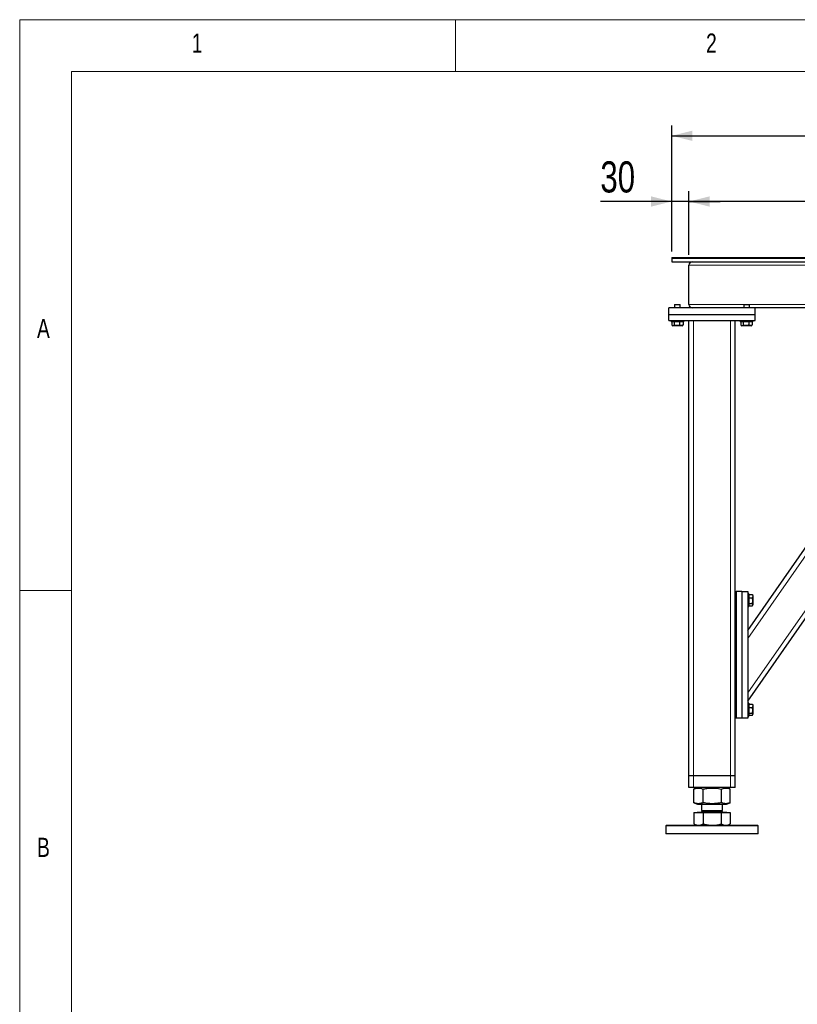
# Model space of a CAD drawing. Header units: millimetres. Extents: x 5 to 589, y 5 to 415.
# Tile 5 of 57: x 5 to 80, y 320 to 415. Entities that reach past the tile are written whole.
import ezdxf

# ---------------------------------------------------------------- set-up
doc = ezdxf.new("R2010")
doc.units = ezdxf.units.MM
doc.layers.add('COTES', color=1, linetype='Continuous')
doc.layers.add('NOTES', color=6, linetype='Continuous')
doc.layers.add('TRAIT-FORT', color=4, linetype='Continuous', lineweight=25)
doc.styles.add('SLDTEXTSTYLE0', font='TXT', dxfattribs={"width": 0.75})
doc.dimstyles.new('SLDDIMSTYLE0', dxfattribs={"dimtxt": 3, "dimasz": 2, "dimexe": 0, "dimexo": 0.0625, "dimgap": 0.75, "dimtad": 1, "dimdec": 0, "dimlfac": 18, "dimrnd": 1e-09, "dimzin": 12, "dimdsep": 46, "dimtxsty": 'SLDTEXTSTYLE0', "dimsah": 1, "dimcen": 0.09, "dimadec": 0, "dimazin": 3, "dimtfac": 1, "dimtdec": 0, "dimtofl": 0, "dimtmove": 0, "dimatfit": 3, "dimfxl": 1, "dimfrac": 2, "dimtolj": 1, "dimtzin": 12, "dimarcsym": 0})
doc.dimstyles.new('SLDDIMSTYLE5', dxfattribs={"dimtxt": 3, "dimasz": 2, "dimexe": 0, "dimexo": 0.0625, "dimgap": 0.75, "dimtad": 1, "dimdec": 0, "dimlfac": 18, "dimrnd": 1e-09, "dimzin": 12, "dimdsep": 46, "dimtxsty": 'SLDTEXTSTYLE0', "dimsah": 1, "dimcen": 0.09, "dimadec": 0, "dimazin": 3, "dimtfac": 1, "dimtdec": 0, "dimtmove": 0, "dimatfit": 0, "dimfxl": 1, "dimfrac": 2, "dimtolj": 1, "dimtzin": 12, "dimarcsym": 0})

# ---------------------------------------------------------------- blocks, each defined once
blk = doc.blocks.new('_D_29')
at = {"layer": 'COTES', "color": 1, "transparency": 16777216}
for p, q in [((67.854, 392.675), (67.854, 404.812)), ((183.965, 392.675), (183.965, 404.812)), ((67.854, 403.812), (183.965, 403.812))]:
    blk.add_line(p, q, dxfattribs=at)
for points in [[(67.854, 403.812), (69.854, 403.312), (69.854, 404.312)], [(183.965, 403.812), (181.965, 404.312), (181.965, 403.312)]]:
    blk.add_solid(points, dxfattribs=at)
at = {"layer": 'COTES', "color": 1, "transparency": 16777216, "char_height": 3, "attachment_point": 1, "style": 'SLDTEXTSTYLE0'}
for s, insert in [('2090', (116.282, 407.679)), ('Toles', (126.274, 407.679))]:
    blk.add_mtext(s, dxfattribs=dict(at, insert=insert))
blk = doc.blocks.new('_D_31')
at = {"layer": 'COTES', "color": 1, "transparency": 16777216}
for p, q in [((69.52, 392.342), (69.52, 398.482)), ((182.298, 392.342), (182.298, 398.482)), ((182.298, 397.482), (69.52, 397.482))]:
    blk.add_line(p, q, dxfattribs=at)
for points in [[(69.52, 397.482), (71.52, 396.982), (71.52, 397.982)], [(182.298, 397.482), (180.298, 397.982), (180.298, 396.982)]]:
    blk.add_solid(points, dxfattribs=at)
at = {"layer": 'COTES', "color": 1, "transparency": 16777216, "char_height": 3, "attachment_point": 1, "style": 'SLDTEXTSTYLE0'}
for s, insert in [('2030', (114.657, 401.349)), ('Cadre', (124.649, 401.349))]:
    blk.add_mtext(s, dxfattribs=dict(at, insert=insert))
blk = doc.blocks.new('_D_32')
at = {"layer": 'COTES', "color": 1, "transparency": 16777216}
for p, q in [((67.854, 392.675), (67.854, 398.482)), ((69.52, 392.342), (69.52, 398.482)), ((67.854, 397.482), (60.98, 397.482)), ((69.52, 397.482), (67.854, 397.482)), ((69.52, 397.482), (72.52, 397.482))]:
    blk.add_line(p, q, dxfattribs=at)
for points in [[(67.854, 397.482), (65.854, 397.982), (65.854, 396.982)], [(69.52, 397.482), (71.52, 396.982), (71.52, 397.982)]]:
    blk.add_solid(points, dxfattribs=at)
at = {"layer": 'COTES', "color": 1, "transparency": 16777216, "insert": (60.98, 401.349), "char_height": 3, "attachment_point": 1, "style": 'SLDTEXTSTYLE0'}
blk.add_mtext('30', dxfattribs=at)

msp = doc.modelspace()

# ---------------------------------------------------------------- linework, layer by layer
at = {"color": 7, "linetype": 'Continuous', "lineweight": 18}
for p, q in [((589, 415), (5, 415)), ((5, 415), (5, 5)), ((47, 410), (47, 415)), ((584, 410), (10, 410)), ((10, 410), (10, 10)), ((10, 360), (5, 360))]:
    msp.add_line(p, q, dxfattribs=at)
at = {"color": 8, "linetype": 'Continuous', "lineweight": 18}
for p, q in [((182.298, 391.342), (69.52, 391.342)), ((74.837, 387.564), (69.52, 387.564)), ((143.17, 387.564), (75.315, 387.564)), ((69.965, 342.12), (69.965, 386.009)), ((73.52, 342.12), (73.52, 386.009)), ((75.187, 355.366), (96.544, 386.009)), ((75.187, 350.119), (100.201, 386.009)), ((69.965, 341.009), (69.965, 342.12)), ((73.52, 341.009), (73.52, 342.12))]:
    msp.add_line(p, q, dxfattribs=at)
at = {"layer": 'TRAIT-FORT', "color": 4, "linetype": 'Continuous', "lineweight": 25}
for p, q in [((67.854, 392.092), (67.854, 392.009)), ((67.854, 392.092), (123.409, 392.092)), ((67.854, 392.009), (183.965, 392.009)), ((67.854, 392.009), (67.854, 391.675)), ((67.854, 392.009), (123.409, 392.009)), ((67.854, 391.675), (183.965, 391.675)), ((69.52, 387.564), (69.52, 391.342)), ((67.576, 386.564), (67.576, 387.231)), ((75.909, 387.231), (67.576, 387.231)), ((68.17, 387.564), (68.131, 387.525)), ((68.131, 387.525), (68.131, 387.231)), ((68.687, 387.525), (68.131, 387.525)), ((68.17, 387.564), (68.648, 387.564)), ((68.687, 387.525), (68.648, 387.564)), ((68.687, 387.231), (68.687, 387.525)), ((74.837, 387.564), (74.798, 387.525)), ((74.798, 387.525), (74.798, 387.231)), ((75.354, 387.525), (74.798, 387.525)), ((74.837, 387.564), (75.315, 387.564)), ((75.354, 387.525), (75.315, 387.564)), ((75.354, 387.231), (75.354, 387.525)), ((75.909, 386.564), (75.909, 387.231)), ((90.187, 387.231), (75.909, 387.231)), ((75.909, 386.564), (67.576, 386.564)), ((67.576, 386.009), (67.576, 386.564)), ((75.909, 386.009), (75.909, 386.564)), ((67.576, 386.009), (75.909, 386.009)), ((67.798, 386.009), (67.798, 385.897)), ((69.02, 385.897), (67.798, 385.897)), ((67.868, 385.897), (67.868, 385.564)), ((67.896, 385.546), (67.961, 385.509)), ((68.858, 385.509), (67.961, 385.509)), ((68.08, 385.897), (68.08, 385.564)), ((68.621, 385.897), (68.621, 385.564)), ((68.858, 385.509), (68.923, 385.546)), ((68.95, 385.564), (68.922, 385.548)), ((68.95, 385.897), (68.95, 385.564)), ((69.02, 385.897), (69.02, 386.009)), ((69.52, 342.12), (69.52, 386.009)), ((73.965, 359.897), (73.965, 386.009)), ((74.465, 386.009), (74.465, 385.897)), ((75.687, 385.897), (74.465, 385.897)), ((74.535, 385.897), (74.535, 385.564)), ((74.562, 385.546), (74.627, 385.509)), ((75.525, 385.509), (74.627, 385.509)), ((74.747, 385.897), (74.747, 385.564)), ((75.187, 356.143), (96.002, 386.009)), ((75.187, 349.342), (100.743, 386.009)), ((75.288, 385.897), (75.288, 385.564)), ((75.525, 385.509), (75.59, 385.546)), ((75.617, 385.564), (75.589, 385.548)), ((75.617, 385.897), (75.617, 385.564)), ((75.687, 385.897), (75.687, 386.009)), ((73.965, 347.675), (73.965, 359.897)), ((73.965, 359.897), (74.076, 359.897)), ((74.076, 359.897), (74.076, 347.675)), ((74.631, 359.897), (74.076, 359.897)), ((74.631, 359.897), (74.631, 347.675)), ((74.631, 359.897), (75.187, 359.897)), ((75.187, 359.897), (75.187, 347.675)), ((75.298, 359.675), (75.187, 359.675)), ((75.298, 359.675), (75.298, 359.298)), ((75.298, 359.605), (75.631, 359.605)), ((75.298, 359.298), (75.298, 358.453)), ((75.298, 359.276), (75.631, 359.276)), ((75.298, 358.735), (75.631, 358.735)), ((75.631, 359.605), (75.648, 359.577)), ((75.687, 359.513), (75.649, 359.578)), ((75.687, 359.513), (75.687, 359.009)), ((75.687, 359.009), (75.687, 358.616)), ((75.187, 358.453), (75.298, 358.453)), ((75.298, 358.523), (75.631, 358.523)), ((75.649, 358.55), (75.687, 358.616)), ((75.298, 349.12), (75.187, 349.12)), ((75.298, 349.12), (75.298, 348.743)), ((75.298, 349.05), (75.631, 349.05)), ((75.298, 348.743), (75.298, 347.897)), ((75.298, 348.721), (75.631, 348.721)), ((75.631, 349.05), (75.648, 349.021)), ((75.687, 348.957), (75.649, 349.022)), ((75.687, 348.957), (75.687, 348.453)), ((75.687, 348.453), (75.687, 348.06)), ((73.965, 342.12), (73.965, 347.675)), ((74.076, 347.675), (73.965, 347.675)), ((74.631, 347.675), (74.076, 347.675)), ((75.187, 347.675), (74.631, 347.675)), ((75.187, 347.897), (75.298, 347.897)), ((75.298, 348.18), (75.631, 348.18)), ((75.298, 347.967), (75.631, 347.967)), ((75.649, 347.995), (75.687, 348.06)), ((69.965, 342.12), (69.52, 342.12)), ((69.52, 341.009), (69.52, 342.12)), ((73.52, 342.12), (69.965, 342.12)), ((73.965, 342.12), (73.52, 342.12)), ((73.965, 341.009), (73.965, 342.12)), ((69.965, 341.009), (69.52, 341.009)), ((73.52, 341.009), (69.965, 341.009)), ((69.992, 340.867), (69.979, 340.862)), ((69.979, 339.544), (69.979, 340.862)), ((70.341, 341.009), (69.991, 340.867)), ((70.879, 339.544), (70.879, 340.862)), ((72.643, 339.544), (72.643, 340.862)), ((73.495, 340.867), (73.144, 341.009)), ((73.507, 339.544), (73.507, 340.862)), ((73.965, 341.009), (73.52, 341.009)), ((69.979, 339.544), (69.992, 339.539)), ((69.991, 339.539), (70.341, 339.397)), ((70.341, 339.397), (71.057, 339.397)), ((70.743, 339.397), (70.743, 338.796)), ((70.863, 338.796), (70.743, 338.675)), ((70.743, 338.796), (72.743, 338.796)), ((71.057, 339.397), (73.144, 339.397)), ((72.743, 338.675), (72.622, 338.796)), ((72.743, 338.796), (72.743, 339.397)), ((73.144, 339.397), (73.495, 339.539)), ((69.979, 338.609), (69.979, 337.506)), ((69.979, 338.609), (70.879, 338.609)), ((70.323, 338.62), (70.323, 338.609)), ((70.323, 338.62), (73.162, 338.62)), ((70.743, 338.675), (72.743, 338.675)), ((70.879, 338.609), (70.879, 337.506)), ((70.879, 338.609), (72.643, 338.609)), ((72.643, 337.506), (72.643, 338.609)), ((72.643, 338.609), (73.507, 338.609)), ((73.162, 338.609), (73.162, 338.62)), ((73.507, 338.609), (73.507, 337.506)), ((67.354, 337.37), (67.298, 337.314)), ((67.298, 337.314), (67.298, 336.536)), ((76.187, 337.314), (67.298, 337.314)), ((67.354, 337.37), (76.131, 337.37)), ((69.991, 337.5), (69.979, 337.506)), ((69.99, 337.499), (70.215, 337.37)), ((73.27, 337.37), (73.495, 337.5)), ((76.187, 337.314), (76.131, 337.37)), ((76.187, 336.536), (76.187, 337.314)), ((75.781, 336.536), (67.298, 336.536)), ((76.187, 336.536), (75.781, 336.536))]:
    msp.add_line(p, q, dxfattribs=at)
for centre, radius, start, end in [((69.854, 391.342), 0.333, 90, 180), ((69.854, 387.564), 0.333, 180, 270), ((70.687, 338.675), 0.0556, 270, 360), ((72.798, 338.675), 0.0556, 180, 270)]:
    msp.add_arc(centre, radius, start, end, dxfattribs=at)
for points, knots in [([(67.868, 385.564), (67.887, 385.552), (67.924, 385.528), (67.979, 385.519), (68.032, 385.532), (68.064, 385.553), (68.08, 385.564)], [0, 0, 0, 0, 0.264605, 0.534948, 0.765343, 1, 1, 1, 1]), ([(68.621, 385.564), (68.587, 385.555), (68.519, 385.537), (68.403, 385.521), (68.274, 385.522), (68.172, 385.54), (68.108, 385.557), (68.089, 385.562), (68.08, 385.564)], [0, 0, 0, 0, 0.192003, 0.385859, 0.637822, 0.896593, 0.948284, 1, 1, 1, 1]), ([(68.95, 385.564), (68.922, 385.552), (68.864, 385.528), (68.779, 385.519), (68.697, 385.532), (68.647, 385.553), (68.621, 385.564)], [0, 0, 0, 0, 0.264605, 0.534948, 0.765343, 1, 1, 1, 1]), ([(74.535, 385.564), (74.553, 385.552), (74.59, 385.528), (74.646, 385.519), (74.698, 385.532), (74.731, 385.553), (74.747, 385.564)], [0, 0, 0, 0, 0.264605, 0.534948, 0.765343, 1, 1, 1, 1]), ([(75.288, 385.564), (75.254, 385.555), (75.186, 385.537), (75.07, 385.521), (74.94, 385.522), (74.839, 385.54), (74.774, 385.557), (74.756, 385.562), (74.747, 385.564)], [0, 0, 0, 0, 0.192003, 0.385859, 0.637822, 0.896593, 0.948284, 1, 1, 1, 1]), ([(75.617, 385.564), (75.588, 385.552), (75.531, 385.528), (75.445, 385.519), (75.364, 385.532), (75.313, 385.553), (75.288, 385.564)], [0, 0, 0, 0, 0.264605, 0.534948, 0.765343, 1, 1, 1, 1]), ([(75.631, 359.605), (75.643, 359.577), (75.668, 359.519), (75.677, 359.433), (75.664, 359.352), (75.642, 359.302), (75.631, 359.276)], [0, 0, 0, 0, 0.264605, 0.534948, 0.765343, 1, 1, 1, 1]), ([(75.631, 358.735), (75.648, 358.804), (75.676, 358.918), (75.673, 359.083), (75.654, 359.194), (75.636, 359.258), (75.631, 359.276)], [0, 0, 0, 0, 0.385549, 0.637642, 0.896546, 1, 1, 1, 1]), ([(75.631, 358.523), (75.643, 358.541), (75.668, 358.579), (75.677, 358.634), (75.664, 358.687), (75.642, 358.719), (75.631, 358.735)], [0, 0, 0, 0, 0.264605, 0.534948, 0.765343, 1, 1, 1, 1]), ([(75.631, 349.05), (75.643, 349.021), (75.668, 348.963), (75.677, 348.878), (75.664, 348.796), (75.642, 348.746), (75.631, 348.721)], [0, 0, 0, 0, 0.264605, 0.534948, 0.765343, 1, 1, 1, 1]), ([(75.631, 348.18), (75.648, 348.249), (75.676, 348.362), (75.673, 348.528), (75.654, 348.639), (75.636, 348.703), (75.631, 348.721)], [0, 0, 0, 0, 0.385549, 0.637642, 0.896546, 1, 1, 1, 1]), ([(75.631, 347.967), (75.643, 347.986), (75.668, 348.023), (75.677, 348.078), (75.664, 348.131), (75.642, 348.163), (75.631, 348.18)], [0, 0, 0, 0, 0.264605, 0.534948, 0.765343, 1, 1, 1, 1]), ([(69.979, 340.862), (70.039, 340.884), (70.153, 340.925), (70.32, 340.956), (70.469, 340.96), (70.606, 340.944), (70.74, 340.913), (70.831, 340.88), (70.879, 340.862)], [0, 0, 0, 0, 0.202068, 0.3827, 0.555315, 0.692992, 0.838894, 1, 1, 1, 1]), ([(70.879, 340.862), (70.997, 340.884), (71.22, 340.925), (71.548, 340.956), (71.839, 340.96), (72.109, 340.944), (72.371, 340.913), (72.549, 340.88), (72.643, 340.862)], [0, 0, 0, 0, 0.202068, 0.3827, 0.555315, 0.692992, 0.838894, 1, 1, 1, 1]), ([(72.643, 340.862), (72.701, 340.884), (72.81, 340.925), (72.97, 340.956), (73.113, 340.96), (73.245, 340.944), (73.369, 340.915), (73.452, 340.883), (73.493, 340.867)], [0, 0, 0, 0, 0.205279, 0.388781, 0.564138, 0.704003, 0.852224, 1, 1, 1, 1]), ([(70.879, 339.544), (70.819, 339.522), (70.705, 339.481), (70.538, 339.45), (70.389, 339.446), (70.251, 339.462), (70.118, 339.493), (70.026, 339.526), (69.979, 339.544)], [0, 0, 0, 0, 0.202068, 0.3827, 0.555315, 0.692992, 0.838894, 1, 1, 1, 1]), ([(72.643, 339.544), (72.525, 339.522), (72.302, 339.481), (71.974, 339.45), (71.683, 339.446), (71.413, 339.462), (71.152, 339.493), (70.973, 339.526), (70.879, 339.544)], [0, 0, 0, 0, 0.202068, 0.3827, 0.555315, 0.692992, 0.838894, 1, 1, 1, 1]), ([(73.493, 339.539), (73.44, 339.519), (73.335, 339.48), (73.179, 339.45), (73.037, 339.446), (72.905, 339.462), (72.776, 339.493), (72.689, 339.526), (72.643, 339.544)], [0, 0, 0, 0, 0.189409, 0.372906, 0.54826, 0.688121, 0.836338, 1, 1, 1, 1]), ([(69.979, 337.506), (70.027, 337.48), (70.1, 337.442), (70.199, 337.406), (70.3, 337.378), (70.377, 337.373), (70.429, 337.37)], [0, 0, 0, 0, 0.329812, 0.495383, 0.659853, 1, 1, 1, 1]), ([(70.429, 337.37), (70.504, 337.377), (70.657, 337.39), (70.804, 337.467), (70.879, 337.506)], [0, 0, 0, 0, 0.494511, 1, 1, 1, 1]), ([(70.879, 337.506), (70.974, 337.48), (71.117, 337.442), (71.311, 337.406), (71.509, 337.378), (71.659, 337.373), (71.761, 337.37)], [0, 0, 0, 0, 0.329812, 0.495383, 0.659853, 1, 1, 1, 1]), ([(71.761, 337.37), (71.909, 337.377), (72.208, 337.39), (72.497, 337.467), (72.643, 337.506)], [0, 0, 0, 0, 0.494511, 1, 1, 1, 1]), ([(72.643, 337.506), (72.713, 337.469), (72.819, 337.413), (72.964, 337.375), (73.038, 337.372), (73.075, 337.37)], [0, 0, 0, 0, 0.495251, 0.746818, 1, 1, 1, 1]), ([(73.075, 337.37), (73.147, 337.377), (73.293, 337.39), (73.435, 337.467), (73.507, 337.506)], [0, 0, 0, 0, 0.494511, 1, 1, 1, 1])]:
    msp.add_open_spline(points, degree=3, knots=knots, dxfattribs=at)

# ---------------------------------------------------------------- texts
at = {"layer": 'NOTES', "color": 211, "char_height": 1.852, "attachment_point": 1, "style": 'SLDTEXTSTYLE0'}
for s, insert in [('2', (71.167, 413.668)), ('1', (21.583, 413.668)), ('A', (6.667, 386.168)), ('B', (6.667, 336.168))]:
    msp.add_mtext(s, dxfattribs=dict(at, insert=insert))

# ---------------------------------------------------------------- dimensions: what is measured, and where the dimension line sits
at = {"layer": 'COTES', "color": 1}
for base, p1, p2, text, picture, middle in [((183.965, 403.812), (67.854, 391.675), (183.965, 391.675), '<> Toles', '_D_29', (125.909, 403.812)), ((69.52, 397.482), (182.298, 391.342), (69.52, 391.342), '<> Cadre', '_D_31', (125.909, 397.482))]:
    dim = msp.add_linear_dim(base=base, p1=p1, p2=p2, text=text, dimstyle='SLDDIMSTYLE0', dxfattribs=at)
    dim.commit()
    dim.dimension.update_dxf_attribs({"geometry": picture, "text_midpoint": middle, "dimtype": 160})
dim = msp.add_linear_dim(base=(67.854, 397.482), p1=(69.52, 391.342), p2=(67.854, 391.675), dimstyle='SLDDIMSTYLE5', dxfattribs=at)
dim.commit()
dim.dimension.update_dxf_attribs({"geometry": '_D_32', "text_midpoint": (63.197, 397.482), "dimtype": 160})

doc.saveas('drawing.dxf')
